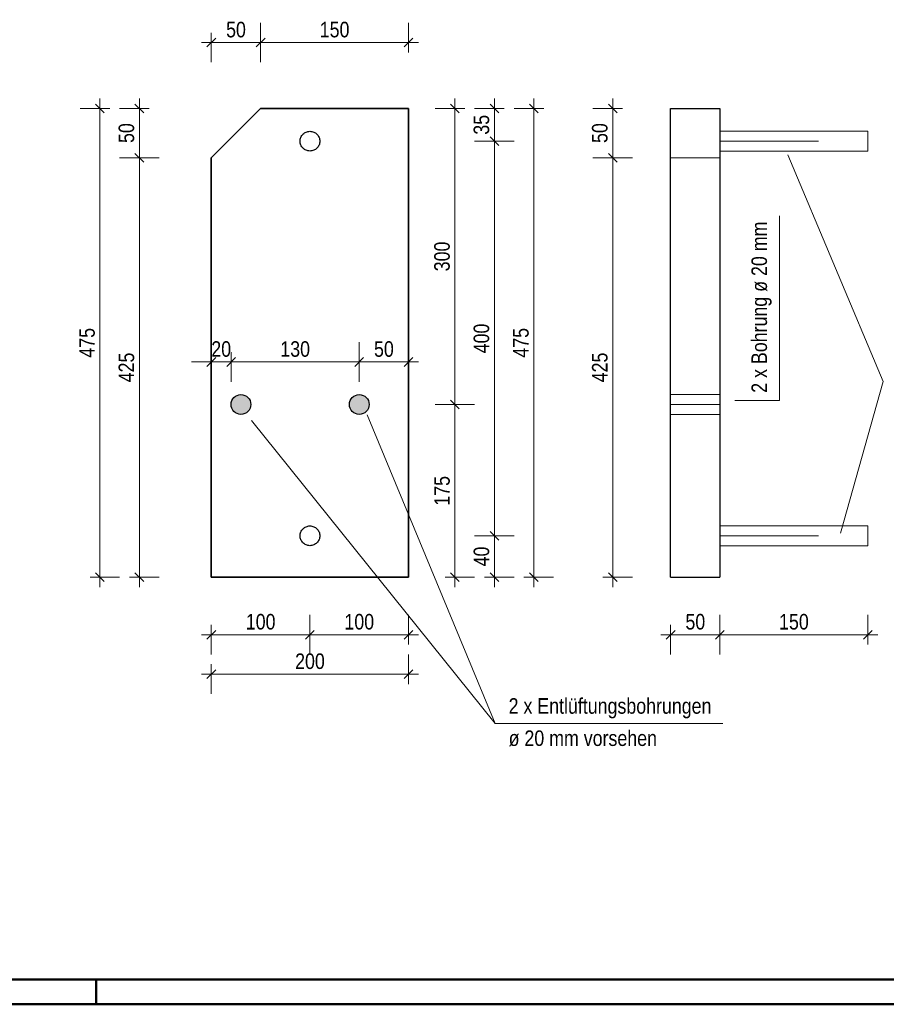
# Model space of a CAD drawing. Header units: millimetres. Extents: x 0 to 6.08, y 0 to 5.27.
# Tile 45 of 54: x 3.97 to 4.85, y 0 to 1. Entities that reach past the tile are written whole.
import ezdxf

# ---------------------------------------------------------------- set-up
doc = ezdxf.new("R2010")
doc.units = ezdxf.units.MM
doc.linetypes.add('DASHDOT', pattern=[1, 0.5, -0.25, 0, -0.25])
doc.linetypes.add('HIDDEN', pattern=[0.375, 0.25, -0.125])
doc.styles.add('Arial Narrow', font='ARIALN.TTF')
doc.dimstyles.new('Arch_Strakon_dimstyle', dxfattribs={"dimtxt": 1.575, "dimasz": 1, "dimexe": 1.25, "dimexo": 0.0625, "dimgap": 1, "dimtad": 0, "dimdec": 5, "dimzin": 12, "dimdsep": 46, "dimtxsty": 'Arial Narrow', "dimblk": 'Arrowhead_Tick', "dimsah": 1, "dimcen": 0, "dimse1": 1, "dimse2": 1, "dimclrd": 6, "dimclrt": 2, "dimazin": 0, "dimtfac": 1, "dimtdec": 4, "dimtmove": 0, "dimatfit": 3, "dimldrblk": 'NONE', "dimfxl": 1, "dimtvp": 1, "dimtolj": 1, "dimtzin": 0, "dimlwd": 13, "dimarcsym": 2})

# ---------------------------------------------------------------- blocks, each defined once
blk = doc.blocks.new('Arrowhead_Tick')
at = {"color": 0, "linetype": 'Continuous', "lineweight": -2, "ltscale": 0.2}
for p, q in [((0, 2), (0, -1)), ((-1, 0), (0, 0)), ((1, 0), (0, 0))]:
    blk.add_line(p, q, dxfattribs=at)
at = {"color": 2, "linetype": 'Continuous', "lineweight": 35, "ltscale": 0.2}
blk.add_line((0.442, 0.442), (-0.442, -0.442), dxfattribs=at)
blk = doc.blocks.new('*D175')
at = {"color": 6, "linetype": 'Continuous', "lineweight": 13}
blk.add_line((4.08875, 0.44276), (4.08875, 0.84776), dxfattribs=at)
at = {"layer": 'Defpoints', "color": 0}
for p in [(4.08875, 0.85776), (4.16174, 0.85776), (4.16174, 0.43276)]:
    blk.add_point(p, dxfattribs=at)
at = {"color": 6, "lineweight": 13, "xscale": 0.01, "yscale": 0.01, "zscale": 0.01}
for p, rotation in [((4.08875, 0.85776), 90), ((4.08875, 0.43276), 270)]:
    blk.add_blockref('Arrowhead_Tick', p, dxfattribs=dict(at, rotation=rotation))
at = {"color": 2, "lineweight": 35, "insert": (4.07571, 0.64526), "char_height": 0.01575, "attachment_point": 5, "rotation": 90, "style": 'Arial Narrow'}
blk.add_mtext('\\A1;425', dxfattribs=at)
blk = doc.blocks.new('_None')
blk = doc.blocks.new('*D176')
at = {"color": 6, "linetype": 'Continuous', "lineweight": 13}
blk.add_line((4.08875, 0.86776), (4.08875, 0.89776), dxfattribs=at)
at = {"layer": 'Defpoints', "color": 0}
for p in [(4.08875, 0.90776), (4.21174, 0.90776), (4.16174, 0.85776)]:
    blk.add_point(p, dxfattribs=at)
at = {"color": 6, "lineweight": 13, "xscale": 0.01, "yscale": 0.01, "zscale": 0.01}
for p, rotation in [((4.08875, 0.90776), 90), ((4.08875, 0.85776), 270)]:
    blk.add_blockref('Arrowhead_Tick', p, dxfattribs=dict(at, rotation=rotation))
at = {"color": 2, "lineweight": 35, "insert": (4.07571, 0.88276), "char_height": 0.01575, "attachment_point": 5, "rotation": 90, "style": 'Arial Narrow'}
blk.add_mtext('\\A1;50', dxfattribs=at)
blk = doc.blocks.new('*D177')
at = {"color": 6, "linetype": 'Continuous', "lineweight": 13}
blk.add_line((4.04875, 0.44276), (4.04875, 0.89776), dxfattribs=at)
at = {"layer": 'Defpoints', "color": 0}
for p in [(4.04875, 0.90776), (4.21174, 0.90776), (4.16174, 0.43276)]:
    blk.add_point(p, dxfattribs=at)
at = {"color": 6, "lineweight": 13, "xscale": 0.01, "yscale": 0.01, "zscale": 0.01}
for p, rotation in [((4.04875, 0.90776), 90), ((4.04875, 0.43276), 270)]:
    blk.add_blockref('Arrowhead_Tick', p, dxfattribs=dict(at, rotation=rotation))
at = {"color": 2, "lineweight": 35, "insert": (4.03574, 0.67026), "char_height": 0.01575, "attachment_point": 5, "rotation": 90, "style": 'Arial Narrow'}
blk.add_mtext('\\A1;475', dxfattribs=at)
blk = doc.blocks.new('*D178')
at = {"color": 6, "linetype": 'Continuous', "lineweight": 13}
blk.add_line((4.40875, 0.44276), (4.40875, 0.59776), dxfattribs=at)
at = {"layer": 'Defpoints', "color": 0}
for p in [(4.32174, 0.60776), (4.40875, 0.60776), (4.36174, 0.43276)]:
    blk.add_point(p, dxfattribs=at)
at = {"color": 6, "lineweight": 13, "xscale": 0.01, "yscale": 0.01, "zscale": 0.01}
for p, rotation in [((4.40875, 0.60776), 90), ((4.40875, 0.43276), 270)]:
    blk.add_blockref('Arrowhead_Tick', p, dxfattribs=dict(at, rotation=rotation))
at = {"color": 2, "lineweight": 35, "insert": (4.39571, 0.52026), "char_height": 0.01575, "attachment_point": 5, "rotation": 90, "style": 'Arial Narrow'}
blk.add_mtext('\\A1;175', dxfattribs=at)
blk = doc.blocks.new('*D179')
at = {"color": 6, "linetype": 'Continuous', "lineweight": 13}
blk.add_line((4.40875, 0.61776), (4.40875, 0.89776), dxfattribs=at)
at = {"layer": 'Defpoints', "color": 0}
for p in [(4.36174, 0.90776), (4.40875, 0.90776), (4.32174, 0.60776)]:
    blk.add_point(p, dxfattribs=at)
at = {"color": 6, "lineweight": 13, "xscale": 0.01, "yscale": 0.01, "zscale": 0.01}
for p, rotation in [((4.40875, 0.90776), 90), ((4.40875, 0.60776), 270)]:
    blk.add_blockref('Arrowhead_Tick', p, dxfattribs=dict(at, rotation=rotation))
at = {"color": 2, "lineweight": 35, "insert": (4.39571, 0.75776), "char_height": 0.01575, "attachment_point": 5, "rotation": 90, "style": 'Arial Narrow'}
blk.add_mtext('\\A1;300', dxfattribs=at)
blk = doc.blocks.new('*D180')
at = {"color": 6, "linetype": 'Continuous', "lineweight": 13}
blk.add_line((4.44875, 0.44276), (4.44875, 0.4647), dxfattribs=at)
at = {"layer": 'Defpoints', "color": 0}
for p in [(4.27174, 0.4747), (4.44875, 0.4747), (4.36174, 0.43276)]:
    blk.add_point(p, dxfattribs=at)
at = {"color": 6, "lineweight": 13, "xscale": 0.01, "yscale": 0.01, "zscale": 0.01}
for p, rotation in [((4.44875, 0.4747), 90), ((4.44875, 0.43276), 270)]:
    blk.add_blockref('Arrowhead_Tick', p, dxfattribs=dict(at, rotation=rotation))
at = {"color": 2, "lineweight": 35, "insert": (4.43571, 0.45373), "char_height": 0.01575, "attachment_point": 5, "rotation": 90, "style": 'Arial Narrow'}
blk.add_mtext('\\A1;40', dxfattribs=at)
blk = doc.blocks.new('*D181')
at = {"color": 6, "linetype": 'Continuous', "lineweight": 13}
blk.add_line((4.44875, 0.4847), (4.44875, 0.86456), dxfattribs=at)
at = {"layer": 'Defpoints', "color": 0}
for p in [(4.27174, 0.87456), (4.44875, 0.87456), (4.27174, 0.4747)]:
    blk.add_point(p, dxfattribs=at)
at = {"color": 6, "lineweight": 13, "xscale": 0.01, "yscale": 0.01, "zscale": 0.01}
for p, rotation in [((4.44875, 0.87456), 90), ((4.44875, 0.4747), 270)]:
    blk.add_blockref('Arrowhead_Tick', p, dxfattribs=dict(at, rotation=rotation))
at = {"color": 2, "lineweight": 35, "insert": (4.43571, 0.67463), "char_height": 0.01575, "attachment_point": 5, "rotation": 90, "style": 'Arial Narrow'}
blk.add_mtext('\\A1;400', dxfattribs=at)
blk = doc.blocks.new('*D182')
at = {"color": 6, "linetype": 'Continuous', "lineweight": 13}
blk.add_line((4.44875, 0.88456), (4.44875, 0.89776), dxfattribs=at)
at = {"layer": 'Defpoints', "color": 0}
for p in [(4.36174, 0.90776), (4.44875, 0.90776), (4.27174, 0.87456)]:
    blk.add_point(p, dxfattribs=at)
at = {"color": 6, "lineweight": 13, "xscale": 0.01, "yscale": 0.01, "zscale": 0.01}
for p, rotation in [((4.44875, 0.90776), 89.99999999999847), ((4.44875, 0.87456), 269.9999999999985)]:
    blk.add_blockref('Arrowhead_Tick', p, dxfattribs=dict(at, rotation=rotation))
at = {"color": 2, "lineweight": 35, "insert": (4.43571, 0.89116), "char_height": 0.01575, "attachment_point": 5, "rotation": 90, "style": 'Arial Narrow'}
blk.add_mtext('\\A1;35', dxfattribs=at)
blk = doc.blocks.new('*D183')
at = {"color": 6, "linetype": 'Continuous', "lineweight": 13}
blk.add_line((4.48875, 0.44276), (4.48875, 0.89776), dxfattribs=at)
at = {"layer": 'Defpoints', "color": 0}
for p in [(4.36174, 0.90776), (4.48875, 0.90776), (4.36174, 0.43276)]:
    blk.add_point(p, dxfattribs=at)
at = {"color": 6, "lineweight": 13, "xscale": 0.01, "yscale": 0.01, "zscale": 0.01}
for p, rotation in [((4.48875, 0.90776), 90), ((4.48875, 0.43276), 270)]:
    blk.add_blockref('Arrowhead_Tick', p, dxfattribs=dict(at, rotation=rotation))
at = {"color": 2, "lineweight": 35, "insert": (4.47574, 0.67026), "char_height": 0.01575, "attachment_point": 5, "rotation": 90, "style": 'Arial Narrow'}
blk.add_mtext('\\A1;475', dxfattribs=at)
blk = doc.blocks.new('*D184')
at = {"color": 6, "linetype": 'Continuous', "lineweight": 13}
for p, q in [((4.15174, 0.65082), (4.14174, 0.65082)), ((4.16174, 0.65082), (4.18174, 0.65082)), ((4.19174, 0.65082), (4.20174, 0.65082))]:
    blk.add_line(p, q, dxfattribs=at)
at = {"layer": 'Defpoints', "color": 0}
for p in [(4.18174, 0.65082), (4.18174, 0.60776), (4.16174, 0.43276)]:
    blk.add_point(p, dxfattribs=at)
at = {"color": 6, "lineweight": 13, "xscale": 0.01, "yscale": 0.01, "zscale": 0.01}
for p, rotation in [((4.16174, 0.65082), 359.9999999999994), ((4.18174, 0.65082), 179.9999999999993)]:
    blk.add_blockref('Arrowhead_Tick', p, dxfattribs=dict(at, rotation=rotation))
at = {"color": 2, "lineweight": 35, "insert": (4.17174, 0.66386), "char_height": 0.01575, "attachment_point": 5, "style": 'Arial Narrow'}
blk.add_mtext('\\A1;20', dxfattribs=at)
blk = doc.blocks.new('*D185')
at = {"color": 6, "linetype": 'Continuous', "lineweight": 13}
blk.add_line((4.19174, 0.65082), (4.30174, 0.65082), dxfattribs=at)
at = {"layer": 'Defpoints', "color": 0}
for p in [(4.31174, 0.65082), (4.31174, 0.61776), (4.18174, 0.60776)]:
    blk.add_point(p, dxfattribs=at)
at = {"color": 6, "lineweight": 13, "xscale": 0.01, "yscale": 0.01, "zscale": 0.01}
blk.add_blockref('Arrowhead_Tick', (4.31174, 0.65082), dxfattribs=at)
at = {"color": 6, "lineweight": 13, "xscale": 0.01, "yscale": 0.01, "zscale": 0.01, "rotation": 180}
blk.add_blockref('Arrowhead_Tick', (4.18174, 0.65082), dxfattribs=at)
at = {"color": 2, "lineweight": 35, "insert": (4.24674, 0.66386), "char_height": 0.01575, "attachment_point": 5, "style": 'Arial Narrow'}
blk.add_mtext('\\A1;130', dxfattribs=at)
blk = doc.blocks.new('*D186')
at = {"color": 6, "linetype": 'Continuous', "lineweight": 13}
blk.add_line((4.32174, 0.65082), (4.35174, 0.65082), dxfattribs=at)
at = {"layer": 'Defpoints', "color": 0}
for p in [(4.36174, 0.65082), (4.31174, 0.61776), (4.36174, 0.43276)]:
    blk.add_point(p, dxfattribs=at)
at = {"color": 6, "lineweight": 13, "xscale": 0.01, "yscale": 0.01, "zscale": 0.01}
blk.add_blockref('Arrowhead_Tick', (4.36174, 0.65082), dxfattribs=at)
at = {"color": 6, "lineweight": 13, "xscale": 0.01, "yscale": 0.01, "zscale": 0.01, "rotation": 180}
blk.add_blockref('Arrowhead_Tick', (4.31174, 0.65082), dxfattribs=at)
at = {"color": 2, "lineweight": 35, "insert": (4.33674, 0.66386), "char_height": 0.01575, "attachment_point": 5, "style": 'Arial Narrow'}
blk.add_mtext('\\A1;50', dxfattribs=at)
blk = doc.blocks.new('*D187')
at = {"color": 6, "linetype": 'Continuous', "lineweight": 13}
blk.add_line((4.17174, 0.37449), (4.25174, 0.37449), dxfattribs=at)
at = {"layer": 'Defpoints', "color": 0}
for p in [(4.26174, 0.4647), (4.16174, 0.43276), (4.26174, 0.37449)]:
    blk.add_point(p, dxfattribs=at)
at = {"color": 6, "lineweight": 13, "xscale": 0.01, "yscale": 0.01, "zscale": 0.01}
blk.add_blockref('Arrowhead_Tick', (4.26174, 0.37449), dxfattribs=at)
at = {"color": 6, "lineweight": 13, "xscale": 0.01, "yscale": 0.01, "zscale": 0.01, "rotation": 180}
blk.add_blockref('Arrowhead_Tick', (4.16174, 0.37449), dxfattribs=at)
at = {"color": 2, "lineweight": 35, "insert": (4.21174, 0.38753), "char_height": 0.01575, "attachment_point": 5, "style": 'Arial Narrow'}
blk.add_mtext('\\A1;100', dxfattribs=at)
blk = doc.blocks.new('*D188')
at = {"color": 6, "linetype": 'Continuous', "lineweight": 13}
blk.add_line((4.27174, 0.37449), (4.35174, 0.37449), dxfattribs=at)
at = {"layer": 'Defpoints', "color": 0}
for p in [(4.26174, 0.4647), (4.36174, 0.43276), (4.36174, 0.37449)]:
    blk.add_point(p, dxfattribs=at)
at = {"color": 6, "lineweight": 13, "xscale": 0.01, "yscale": 0.01, "zscale": 0.01}
blk.add_blockref('Arrowhead_Tick', (4.36174, 0.37449), dxfattribs=at)
at = {"color": 6, "lineweight": 13, "xscale": 0.01, "yscale": 0.01, "zscale": 0.01, "rotation": 180}
blk.add_blockref('Arrowhead_Tick', (4.26174, 0.37449), dxfattribs=at)
at = {"color": 2, "lineweight": 35, "insert": (4.31174, 0.38753), "char_height": 0.01575, "attachment_point": 5, "style": 'Arial Narrow'}
blk.add_mtext('\\A1;100', dxfattribs=at)
blk = doc.blocks.new('*D189')
at = {"color": 6, "linetype": 'Continuous', "lineweight": 13}
blk.add_line((4.17174, 0.33449), (4.35174, 0.33449), dxfattribs=at)
at = {"layer": 'Defpoints', "color": 0}
for p in [(4.16174, 0.43276), (4.36174, 0.43276), (4.36174, 0.33449)]:
    blk.add_point(p, dxfattribs=at)
at = {"color": 6, "lineweight": 13, "xscale": 0.01, "yscale": 0.01, "zscale": 0.01}
blk.add_blockref('Arrowhead_Tick', (4.36174, 0.33449), dxfattribs=at)
at = {"color": 6, "lineweight": 13, "xscale": 0.01, "yscale": 0.01, "zscale": 0.01, "rotation": 180}
blk.add_blockref('Arrowhead_Tick', (4.16174, 0.33449), dxfattribs=at)
at = {"color": 2, "lineweight": 35, "insert": (4.26174, 0.34753), "char_height": 0.01575, "attachment_point": 5, "style": 'Arial Narrow'}
blk.add_mtext('\\A1;200', dxfattribs=at)
blk = doc.blocks.new('*D190')
at = {"color": 6, "linetype": 'Continuous', "lineweight": 13}
blk.add_line((4.17174, 0.97449), (4.20174, 0.97449), dxfattribs=at)
at = {"layer": 'Defpoints', "color": 0}
for p in [(4.21174, 0.97449), (4.21174, 0.90776), (4.16174, 0.85776)]:
    blk.add_point(p, dxfattribs=at)
at = {"color": 6, "lineweight": 13, "xscale": 0.01, "yscale": 0.01, "zscale": 0.01}
blk.add_blockref('Arrowhead_Tick', (4.21174, 0.97449), dxfattribs=at)
at = {"color": 6, "lineweight": 13, "xscale": 0.01, "yscale": 0.01, "zscale": 0.01, "rotation": 180}
blk.add_blockref('Arrowhead_Tick', (4.16174, 0.97449), dxfattribs=at)
at = {"color": 2, "lineweight": 35, "insert": (4.18674, 0.98753), "char_height": 0.01575, "attachment_point": 5, "style": 'Arial Narrow'}
blk.add_mtext('\\A1;50', dxfattribs=at)
blk = doc.blocks.new('*D191')
at = {"color": 6, "linetype": 'Continuous', "lineweight": 13}
blk.add_line((4.22174, 0.97449), (4.35174, 0.97449), dxfattribs=at)
at = {"layer": 'Defpoints', "color": 0}
for p in [(4.36174, 0.97449), (4.21174, 0.90776), (4.36174, 0.90776)]:
    blk.add_point(p, dxfattribs=at)
at = {"color": 6, "lineweight": 13, "xscale": 0.01, "yscale": 0.01, "zscale": 0.01}
blk.add_blockref('Arrowhead_Tick', (4.36174, 0.97449), dxfattribs=at)
at = {"color": 6, "lineweight": 13, "xscale": 0.01, "yscale": 0.01, "zscale": 0.01, "rotation": 180}
blk.add_blockref('Arrowhead_Tick', (4.21174, 0.97449), dxfattribs=at)
at = {"color": 2, "lineweight": 35, "insert": (4.28674, 0.98753), "char_height": 0.01575, "attachment_point": 5, "style": 'Arial Narrow'}
blk.add_mtext('\\A1;150', dxfattribs=at)
blk = doc.blocks.new('*D192')
at = {"color": 6, "linetype": 'Continuous', "lineweight": 13}
blk.add_line((4.56875, 0.44276), (4.56875, 0.84776), dxfattribs=at)
at = {"layer": 'Defpoints', "color": 0}
for p in [(4.56875, 0.85776), (4.6775, 0.85776), (4.6275, 0.43276)]:
    blk.add_point(p, dxfattribs=at)
at = {"color": 6, "lineweight": 13, "xscale": 0.01, "yscale": 0.01, "zscale": 0.01}
for p, rotation in [((4.56875, 0.85776), 90), ((4.56875, 0.43276), 270)]:
    blk.add_blockref('Arrowhead_Tick', p, dxfattribs=dict(at, rotation=rotation))
at = {"color": 2, "lineweight": 35, "insert": (4.55571, 0.64526), "char_height": 0.01575, "attachment_point": 5, "rotation": 90, "style": 'Arial Narrow'}
blk.add_mtext('\\A1;425', dxfattribs=at)
blk = doc.blocks.new('*D193')
at = {"color": 6, "linetype": 'Continuous', "lineweight": 13}
blk.add_line((4.56875, 0.86776), (4.56875, 0.89776), dxfattribs=at)
at = {"layer": 'Defpoints', "color": 0}
for p in [(4.56875, 0.90776), (4.6775, 0.90776), (4.6775, 0.85776)]:
    blk.add_point(p, dxfattribs=at)
at = {"color": 6, "lineweight": 13, "xscale": 0.01, "yscale": 0.01, "zscale": 0.01}
for p, rotation in [((4.56875, 0.90776), 90), ((4.56875, 0.85776), 270)]:
    blk.add_blockref('Arrowhead_Tick', p, dxfattribs=dict(at, rotation=rotation))
at = {"color": 2, "lineweight": 35, "insert": (4.55571, 0.88276), "char_height": 0.01575, "attachment_point": 5, "rotation": 90, "style": 'Arial Narrow'}
blk.add_mtext('\\A1;50', dxfattribs=at)
blk = doc.blocks.new('*D194')
at = {"color": 6, "linetype": 'Continuous', "lineweight": 13}
blk.add_line((4.6375, 0.37449), (4.6675, 0.37449), dxfattribs=at)
at = {"layer": 'Defpoints', "color": 0}
for p in [(4.6275, 0.43276), (4.6775, 0.43276), (4.6775, 0.37449)]:
    blk.add_point(p, dxfattribs=at)
at = {"color": 6, "lineweight": 13, "xscale": 0.01, "yscale": 0.01, "zscale": 0.01}
blk.add_blockref('Arrowhead_Tick', (4.6775, 0.37449), dxfattribs=at)
at = {"color": 6, "lineweight": 13, "xscale": 0.01, "yscale": 0.01, "zscale": 0.01, "rotation": 180}
blk.add_blockref('Arrowhead_Tick', (4.6275, 0.37449), dxfattribs=at)
at = {"color": 2, "lineweight": 35, "insert": (4.6525, 0.38753), "char_height": 0.01575, "attachment_point": 5, "style": 'Arial Narrow'}
blk.add_mtext('\\A1;50', dxfattribs=at)
blk = doc.blocks.new('*D201')
at = {"color": 6, "linetype": 'Continuous', "lineweight": 13}
blk.add_line((4.6875, 0.37449), (4.8175, 0.37449), dxfattribs=at)
at = {"layer": 'Defpoints', "color": 0}
for p in [(4.8275, 0.4647), (4.6775, 0.43276), (4.8275, 0.37449)]:
    blk.add_point(p, dxfattribs=at)
at = {"color": 6, "lineweight": 13, "xscale": 0.01, "yscale": 0.01, "zscale": 0.01}
blk.add_blockref('Arrowhead_Tick', (4.8275, 0.37449), dxfattribs=at)
at = {"color": 6, "lineweight": 13, "xscale": 0.01, "yscale": 0.01, "zscale": 0.01, "rotation": 180}
blk.add_blockref('Arrowhead_Tick', (4.6775, 0.37449), dxfattribs=at)
at = {"color": 2, "lineweight": 35, "insert": (4.7525, 0.38753), "char_height": 0.01575, "attachment_point": 5, "style": 'Arial Narrow'}
blk.add_mtext('\\A1;150', dxfattribs=at)

msp = doc.modelspace()

# ---------------------------------------------------------------- hatches: boundary and pattern name
at = {"lineweight": 18, "true_color": 0xc0c0c0}
h = msp.add_hatch(color=9, dxfattribs=at)
h.paths.add_polyline_path([(4.32174, 0.607764), (4.321735, 0.608079), (4.32172, 0.608392), (4.321696, 0.608706), (4.321661, 0.609018), (4.321617, 0.609329), (4.321563, 0.609638), (4.321499, 0.609946), (4.321426, 0.610251), (4.321343, 0.610554), (4.32125, 0.610855), (4.321149, 0.611152), (4.321038, 0.611446), (4.320917, 0.611736), (4.320788, 0.612022), (4.32065, 0.612304), (4.320503, 0.612582), (4.320347, 0.612855), (4.320183, 0.613123), (4.320011, 0.613385), (4.31983, 0.613642), (4.319641, 0.613893), (4.319445, 0.614139), (4.319241, 0.614378), (4.31903, 0.61461), (4.318811, 0.614835), (4.318585, 0.615054), (4.318353, 0.615266), (4.318114, 0.61547), (4.317869, 0.615666), (4.317618, 0.615855), (4.317361, 0.616035), (4.317098, 0.616208), (4.31683, 0.616372), (4.316557, 0.616527), (4.31628, 0.616674), (4.315998, 0.616813), (4.315711, 0.616942), (4.315421, 0.617062), (4.315127, 0.617173), (4.31483, 0.617275), (4.31453, 0.617367), (4.314227, 0.61745), (4.313921, 0.617524), (4.313614, 0.617587), (4.313304, 0.617641), (4.312993, 0.617686), (4.312681, 0.61772), (4.312368, 0.617745), (4.312054, 0.617759), (4.31174, 0.617764), (4.311426, 0.617759), (4.311112, 0.617745), (4.310799, 0.61772), (4.310487, 0.617686), (4.310176, 0.617641), (4.309866, 0.617587), (4.309559, 0.617524), (4.309253, 0.61745), (4.30895, 0.617367), (4.30865, 0.617275), (4.308353, 0.617173), (4.308059, 0.617062), (4.307768, 0.616942), (4.307482, 0.616813), (4.3072, 0.616674), (4.306922, 0.616527), (4.30665, 0.616372), (4.306382, 0.616208), (4.306119, 0.616035), (4.305862, 0.615855), (4.305611, 0.615666), (4.305366, 0.61547), (4.305127, 0.615266), (4.304894, 0.615054), (4.304669, 0.614835), (4.30445, 0.61461), (4.304239, 0.614378), (4.304035, 0.614139), (4.303838, 0.613893), (4.30365, 0.613642), (4.303469, 0.613385), (4.303297, 0.613123), (4.303133, 0.612855), (4.302977, 0.612582), (4.30283, 0.612304), (4.302692, 0.612022), (4.302562, 0.611736), (4.302442, 0.611446), (4.302331, 0.611152), (4.302229, 0.610855), (4.302137, 0.610554), (4.302054, 0.610251), (4.301981, 0.609946), (4.301917, 0.609638), (4.301863, 0.609329), (4.301819, 0.609018), (4.301784, 0.608706), (4.30176, 0.608392), (4.301745, 0.608079), (4.30174, 0.607764), (4.301745, 0.60745), (4.30176, 0.607137), (4.301784, 0.606823), (4.301819, 0.606511), (4.301863, 0.6062), (4.301917, 0.605891), (4.301981, 0.605583), (4.302054, 0.605278), (4.302137, 0.604975), (4.302229, 0.604674), (4.302331, 0.604377), (4.302442, 0.604083), (4.302562, 0.603793), (4.302692, 0.603507), (4.30283, 0.603225), (4.302977, 0.602947), (4.303133, 0.602674), (4.303297, 0.602406), (4.303469, 0.602144), (4.30365, 0.601887), (4.303838, 0.601635), (4.304035, 0.60139), (4.304239, 0.601151), (4.30445, 0.600919), (4.304669, 0.600693), (4.304894, 0.600475), (4.305127, 0.600263), (4.305366, 0.600059), (4.305611, 0.599863), (4.305862, 0.599674), (4.306119, 0.599494), (4.306382, 0.599321), (4.30665, 0.599157), (4.306922, 0.599001), (4.3072, 0.598854), (4.307482, 0.598716), (4.307768, 0.598587), (4.308059, 0.598467), (4.308353, 0.598356), (4.30865, 0.598254), (4.30895, 0.598161), (4.309253, 0.598079), (4.309559, 0.598005), (4.309866, 0.597942), (4.310176, 0.597888), (4.310487, 0.597843), (4.310799, 0.597809), (4.311112, 0.597784), (4.311426, 0.597769), (4.31174, 0.597764), (4.312054, 0.597769), (4.312368, 0.597784), (4.312681, 0.597809), (4.312993, 0.597843), (4.313304, 0.597888), (4.313614, 0.597942), (4.313921, 0.598005), (4.314227, 0.598079), (4.31453, 0.598161), (4.31483, 0.598254), (4.315127, 0.598356), (4.315421, 0.598467), (4.315711, 0.598587), (4.315998, 0.598716), (4.31628, 0.598854), (4.316557, 0.599001), (4.31683, 0.599157), (4.317098, 0.599321), (4.317361, 0.599494), (4.317618, 0.599674), (4.317869, 0.599863), (4.318114, 0.600059), (4.318353, 0.600263), (4.318585, 0.600475), (4.318811, 0.600693), (4.31903, 0.600919), (4.319241, 0.601151), (4.319445, 0.60139), (4.319641, 0.601635), (4.31983, 0.601887), (4.320011, 0.602144), (4.320183, 0.602406), (4.320347, 0.602674), (4.320503, 0.602947), (4.32065, 0.603225), (4.320788, 0.603507), (4.320917, 0.603793), (4.321038, 0.604083), (4.321149, 0.604377), (4.32125, 0.604674), (4.321343, 0.604975), (4.321426, 0.605278), (4.321499, 0.605583), (4.321563, 0.605891), (4.321617, 0.6062), (4.321661, 0.606511), (4.321696, 0.606823), (4.32172, 0.607137), (4.321735, 0.60745)])
h.paths.add_polyline_path([(4.20174, 0.607764), (4.201735, 0.608079), (4.20172, 0.608392), (4.201696, 0.608706), (4.201661, 0.609018), (4.201617, 0.609329), (4.201563, 0.609638), (4.201499, 0.609946), (4.201426, 0.610251), (4.201343, 0.610554), (4.20125, 0.610855), (4.201149, 0.611152), (4.201038, 0.611446), (4.200917, 0.611736), (4.200788, 0.612022), (4.20065, 0.612304), (4.200503, 0.612582), (4.200347, 0.612855), (4.200183, 0.613123), (4.200011, 0.613385), (4.19983, 0.613642), (4.199641, 0.613893), (4.199445, 0.614139), (4.199241, 0.614378), (4.19903, 0.61461), (4.198811, 0.614835), (4.198585, 0.615054), (4.198353, 0.615266), (4.198114, 0.61547), (4.197869, 0.615666), (4.197618, 0.615855), (4.197361, 0.616035), (4.197098, 0.616208), (4.19683, 0.616372), (4.196557, 0.616527), (4.19628, 0.616674), (4.195998, 0.616813), (4.195711, 0.616942), (4.195421, 0.617062), (4.195127, 0.617173), (4.19483, 0.617275), (4.19453, 0.617367), (4.194227, 0.61745), (4.193921, 0.617524), (4.193614, 0.617587), (4.193304, 0.617641), (4.192993, 0.617686), (4.192681, 0.61772), (4.192368, 0.617745), (4.192054, 0.617759), (4.19174, 0.617764), (4.191426, 0.617759), (4.191112, 0.617745), (4.190799, 0.61772), (4.190487, 0.617686), (4.190176, 0.617641), (4.189866, 0.617587), (4.189558, 0.617524), (4.189253, 0.61745), (4.18895, 0.617367), (4.18865, 0.617275), (4.188353, 0.617173), (4.188059, 0.617062), (4.187768, 0.616942), (4.187482, 0.616813), (4.1872, 0.616674), (4.186922, 0.616527), (4.18665, 0.616372), (4.186382, 0.616208), (4.186119, 0.616035), (4.185862, 0.615855), (4.185611, 0.615666), (4.185366, 0.61547), (4.185127, 0.615266), (4.184894, 0.615054), (4.184669, 0.614835), (4.18445, 0.61461), (4.184239, 0.614378), (4.184035, 0.614139), (4.183838, 0.613893), (4.18365, 0.613642), (4.183469, 0.613385), (4.183297, 0.613123), (4.183132, 0.612855), (4.182977, 0.612582), (4.18283, 0.612304), (4.182692, 0.612022), (4.182562, 0.611736), (4.182442, 0.611446), (4.182331, 0.611152), (4.182229, 0.610855), (4.182137, 0.610554), (4.182054, 0.610251), (4.181981, 0.609946), (4.181917, 0.609638), (4.181863, 0.609329), (4.181819, 0.609018), (4.181784, 0.608706), (4.18176, 0.608392), (4.181745, 0.608079), (4.18174, 0.607764), (4.181745, 0.60745), (4.18176, 0.607137), (4.181784, 0.606823), (4.181819, 0.606511), (4.181863, 0.6062), (4.181917, 0.605891), (4.181981, 0.605583), (4.182054, 0.605278), (4.182137, 0.604975), (4.182229, 0.604674), (4.182331, 0.604377), (4.182442, 0.604083), (4.182562, 0.603793), (4.182692, 0.603507), (4.18283, 0.603225), (4.182977, 0.602947), (4.183132, 0.602674), (4.183297, 0.602406), (4.183469, 0.602144), (4.18365, 0.601887), (4.183838, 0.601635), (4.184035, 0.60139), (4.184239, 0.601151), (4.18445, 0.600919), (4.184669, 0.600693), (4.184894, 0.600475), (4.185127, 0.600263), (4.185366, 0.600059), (4.185611, 0.599863), (4.185862, 0.599674), (4.186119, 0.599494), (4.186382, 0.599321), (4.18665, 0.599157), (4.186922, 0.599001), (4.1872, 0.598854), (4.187482, 0.598716), (4.187768, 0.598587), (4.188059, 0.598467), (4.188353, 0.598356), (4.18865, 0.598254), (4.18895, 0.598161), (4.189253, 0.598079), (4.189558, 0.598005), (4.189866, 0.597942), (4.190176, 0.597888), (4.190487, 0.597843), (4.190799, 0.597809), (4.191112, 0.597784), (4.191426, 0.597769), (4.19174, 0.597764), (4.192054, 0.597769), (4.192368, 0.597784), (4.192681, 0.597809), (4.192993, 0.597843), (4.193304, 0.597888), (4.193614, 0.597942), (4.193921, 0.598005), (4.194227, 0.598079), (4.19453, 0.598161), (4.19483, 0.598254), (4.195127, 0.598356), (4.195421, 0.598467), (4.195711, 0.598587), (4.195998, 0.598716), (4.19628, 0.598854), (4.196557, 0.599001), (4.19683, 0.599157), (4.197098, 0.599321), (4.197361, 0.599494), (4.197618, 0.599674), (4.197869, 0.599863), (4.198114, 0.600059), (4.198353, 0.600263), (4.198585, 0.600475), (4.198811, 0.600693), (4.19903, 0.600919), (4.199241, 0.601151), (4.199445, 0.60139), (4.199641, 0.601635), (4.19983, 0.601887), (4.200011, 0.602144), (4.200183, 0.602406), (4.200347, 0.602674), (4.200503, 0.602947), (4.20065, 0.603225), (4.200788, 0.603507), (4.200917, 0.603793), (4.201038, 0.604083), (4.201149, 0.604377), (4.20125, 0.604674), (4.201343, 0.604975), (4.201426, 0.605278), (4.201499, 0.605583), (4.201563, 0.605891), (4.201617, 0.6062), (4.201661, 0.606511), (4.201696, 0.606823), (4.20172, 0.607137), (4.201735, 0.60745)])

# ---------------------------------------------------------------- linework, layer by layer
at = {"color": 2, "linetype": 'Continuous', "lineweight": 35}
for p, q in [((4.16174, 0.857764), (4.21174, 0.907764)), ((4.21174, 0.907764), (4.36174, 0.907764)), ((4.36174, 0.432764), (4.36174, 0.907764)), ((4.16174, 0.857764), (4.16174, 0.432764)), ((4.16174, 0.432764), (4.36174, 0.432764))]:
    msp.add_line(p, q, dxfattribs=at)
at = {"color": 3, "linetype": 'Continuous', "lineweight": 25}
for p, q in [((4.627496, 0.432764), (4.627496, 0.907764)), ((4.627496, 0.907764), (4.677496, 0.907764)), ((4.677496, 0.907764), (4.677496, 0.432764)), ((4.627496, 0.432764), (4.677496, 0.432764))]:
    msp.add_line(p, q, dxfattribs=at)
at = {"color": 6, "linetype": 'Continuous', "lineweight": 13}
for p, q in [((4.677496, 0.884556), (4.827496, 0.884556)), ((4.827496, 0.864556), (4.827496, 0.884556)), ((4.677496, 0.864556), (4.827496, 0.864556)), ((4.842834, 0.630919), (4.746344, 0.860683)), ((4.737754, 0.798792), (4.737754, 0.611776)), ((4.842834, 0.630919), (4.799722, 0.477326)), ((4.627496, 0.617764), (4.677496, 0.617764)), ((4.692738, 0.611776), (4.737754, 0.611776)), ((4.449524, 0.284567), (4.202637, 0.591587)), ((4.449524, 0.284567), (4.319758, 0.597165)), ((4.627496, 0.597764), (4.677496, 0.597764)), ((4.677496, 0.484699), (4.827496, 0.484699)), ((4.827496, 0.464699), (4.827496, 0.484699)), ((4.677496, 0.464699), (4.827496, 0.464699)), ((4.449524, 0.284567), (4.680436, 0.284567))]:
    msp.add_line(p, q, dxfattribs=at)
at = {"color": 6, "linetype": 'DASHDOT', "lineweight": 13, "ltscale": 0.05}
for p, q in [((4.677496, 0.874556), (4.827496, 0.874556)), ((4.627496, 0.607764), (4.677496, 0.607764)), ((4.677496, 0.474699), (4.827496, 0.474699))]:
    msp.add_line(p, q, dxfattribs=at)
at = {"color": 6, "linetype": 'HIDDEN', "lineweight": 13, "ltscale": 0.05}
msp.add_line((4.627496, 0.857764), (4.677496, 0.857764), dxfattribs=at)
at = {"color": 4, "linetype": 'Continuous', "lineweight": 50}
for p, q in [((0.1, 0.025), (5.92, 0.025)), ((0, 0), (5.945, 0))]:
    msp.add_line(p, q, dxfattribs=at)
at = {"color": 4, "linetype": 'Continuous', "lineweight": 50, "ltscale": 40}
msp.add_line((4.045, 0), (4.045, 0.025), dxfattribs=at)
at = {"color": 3, "linetype": 'HIDDEN', "lineweight": 25, "ltscale": 0.05}
for centre in [(4.261739, 0.874556), (4.261739, 0.474699)]:
    msp.add_circle(centre, 0.01, dxfattribs=at)
at = {"color": 3, "linetype": 'Continuous', "lineweight": 25}
for centre in [(4.19174, 0.607764), (4.31174, 0.607764)]:
    msp.add_circle(centre, 0.01, dxfattribs=at)

# ---------------------------------------------------------------- texts
at = {"color": 2, "lineweight": 35, "insert": (4.729926, 0.619605), "char_height": 0.01575, "attachment_point": 7, "rotation": 90, "line_spacing_factor": 0.9, "style": 'Arial Narrow', "bg_fill": 3, "box_fill_scale": 1.2, "bg_fill_color": 256, "bg_fill_true_color": 13158600, "bg_fill_transparency": 0}
msp.add_mtext('2 x Bohrung ø 20 mm', dxfattribs=at)

# ---------------------------------------------------------------- dimensions: what is measured, and where the dimension line sits
at = {"lineweight": 35}
for base, p1, p2, text, picture, middle in [((4.21174, 0.974486), (4.16174, 0.857764), (4.21174, 0.907764), '50', '*D190', (4.18674, 0.974486)), ((4.36174, 0.974486), (4.21174, 0.907764), (4.36174, 0.907764), '150', '*D191', (4.28674, 0.974486)), ((4.18174, 0.650821), (4.16174, 0.432764), (4.18174, 0.607764), '20', '*D184', (4.17174, 0.650821)), ((4.31174, 0.650821), (4.18174, 0.607764), (4.31174, 0.617764), '130', '*D185', (4.24674, 0.650821)), ((4.36174, 0.650821), (4.31174, 0.617764), (4.36174, 0.432764), '50', '*D186', (4.33674, 0.650821)), ((4.261739, 0.374486), (4.16174, 0.432764), (4.261739, 0.464699), '100', '*D187', (4.21174, 0.374486)), ((4.36174, 0.374486), (4.261739, 0.464699), (4.36174, 0.432764), '100', '*D188', (4.31174, 0.374486)), ((4.827496, 0.374486), (4.677496, 0.432764), (4.827496, 0.464699), '150', '*D201', (4.752496, 0.374486)), ((4.36174, 0.334486), (4.16174, 0.432764), (4.36174, 0.432764), '200', '*D189', (4.26174, 0.334486)), ((4.677496, 0.374486), (4.627496, 0.432764), (4.677496, 0.432764), '50', '*D194', (4.652496, 0.374486))]:
    dim = msp.add_linear_dim(base=base, p1=p1, p2=p2, text=text, dimstyle='Arch_Strakon_dimstyle', override={"dimscale": 0.01, "dimtxt": 1.575, "dimasz": 1, "dimgap": 0.5, "dimtad": 1, "dimjust": 0, "dimtih": 0, "dimtoh": 0, "dimdec": 5, "dimdsep": 46, "dimtxsty": 'Arial Narrow', "dimclrd": 6, "dimclrt": 2, "dimtix": 1, "dimtofl": 255, "dimtmove": 0, "dimatfit": 2, "dimfxl": 0, "dimfxlon": 0, "dimtvp": 31.746032, "dimlwd": 13}, dxfattribs=at)
    dim.commit()
    dim.dimension.update_dxf_attribs({"geometry": picture, "text_midpoint": middle, "dimtype": 160})
for base, p1, p2, text, picture, middle in [((4.048751, 0.907764), (4.16174, 0.432764), (4.21174, 0.907764), '475', '*D177', (4.048751, 0.670264)), ((4.088751, 0.907764), (4.16174, 0.857764), (4.21174, 0.907764), '50', '*D176', (4.088751, 0.882764)), ((4.448751, 0.907764), (4.271739, 0.874556), (4.36174, 0.907764), '35', '*D182', (4.448751, 0.89116)), ((4.408751, 0.907764), (4.32174, 0.607764), (4.36174, 0.907764), '300', '*D179', (4.408751, 0.757764)), ((4.488751, 0.907764), (4.36174, 0.432764), (4.36174, 0.907764), '475', '*D183', (4.488751, 0.670264)), ((4.568751, 0.907764), (4.677496, 0.857764), (4.677496, 0.907764), '50', '*D193', (4.568751, 0.882764)), ((4.448751, 0.874556), (4.271739, 0.474699), (4.271739, 0.874556), '400', '*D181', (4.448751, 0.674627)), ((4.088751, 0.857764), (4.16174, 0.432764), (4.16174, 0.857764), '425', '*D175', (4.088751, 0.645264)), ((4.568751, 0.857764), (4.627496, 0.432764), (4.677496, 0.857764), '425', '*D192', (4.568751, 0.645264)), ((4.408751, 0.607764), (4.36174, 0.432764), (4.32174, 0.607764), '175', '*D178', (4.408751, 0.520264)), ((4.448751, 0.474699), (4.36174, 0.432764), (4.271739, 0.474699), '40', '*D180', (4.448751, 0.453731))]:
    dim = msp.add_linear_dim(base=base, p1=p1, p2=p2, angle=90, text=text, dimstyle='Arch_Strakon_dimstyle', override={"dimscale": 0.01, "dimtxt": 1.575, "dimasz": 1, "dimgap": 0.5, "dimtad": 1, "dimjust": 0, "dimtih": 0, "dimtoh": 0, "dimdec": 5, "dimdsep": 46, "dimtxsty": 'Arial Narrow', "dimclrd": 6, "dimclrt": 2, "dimtix": 1, "dimtofl": 255, "dimtmove": 0, "dimatfit": 2, "dimfxl": 0, "dimfxlon": 0, "dimtvp": 31.746032, "dimlwd": 13}, dxfattribs=at)
    dim.commit()
    dim.dimension.update_dxf_attribs({"geometry": picture, "text_midpoint": middle, "dimtype": 160})

# ---------------------------------------------------------------- next in the draw order: texts
at = {"color": 2, "lineweight": 35, "char_height": 0.01575, "attachment_point": 7, "line_spacing_factor": 0.9, "style": 'Arial Narrow', "bg_fill": 3, "box_fill_scale": 1.2, "bg_fill_color": 256, "bg_fill_true_color": 13158600, "bg_fill_transparency": 0}
for s, insert in [('2 x Entlüftungsbohrungen', (4.463202, 0.289696)), ('ø 20 mm vorsehen', (4.463202, 0.261346))]:
    msp.add_mtext(s, dxfattribs=dict(at, insert=insert))

doc.saveas('drawing.dxf')
